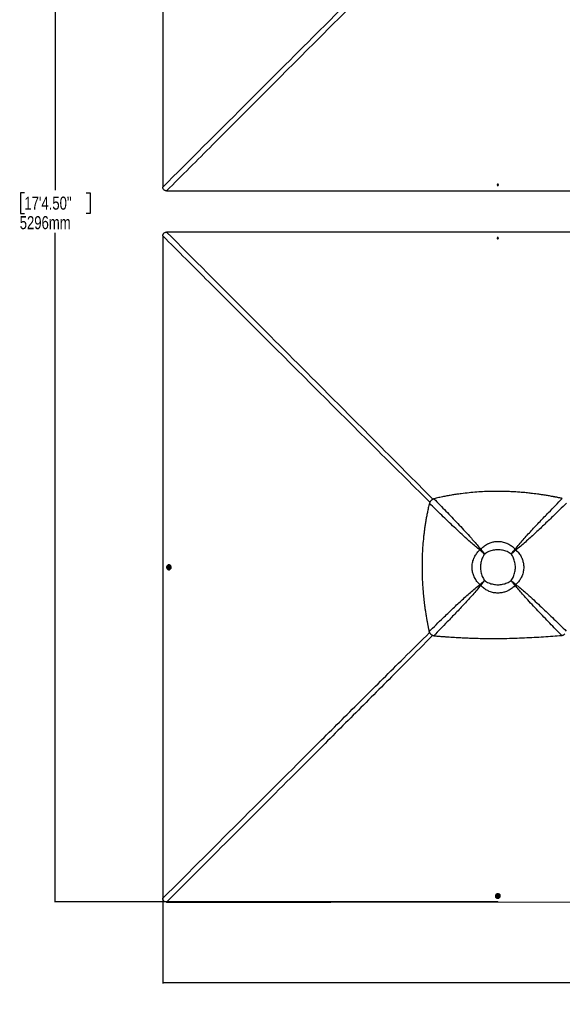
# Model space of a CAD drawing. Header units: millimetres. Extents: x 20 to 22981, y 40 to 19992.
# Tile 68 of 153: x 386 to 4544, y 8615 to 16167. Entities that reach past the tile are written whole.
import ezdxf

# ---------------------------------------------------------------- set-up
doc = ezdxf.new("R2010")
doc.units = ezdxf.units.MM
doc.header["$LTSCALE"] = 2
doc.layers.add('COMPONENT_GEOMETRY', color=7, linetype='Continuous')
doc.styles.add('SLDTEXTSTYLE0', font='TXT', dxfattribs={"width": 0.75})
doc.dimstyles.new('SLDDIMSTYLE0', dxfattribs={"dimtxt": 100, "dimasz": 6.604, "dimexe": 0, "dimexo": 0.0625, "dimgap": 25, "dimtad": 0, "dimtih": 1, "dimtoh": 1, "dimdec": 0, "dimrnd": 1e-09, "dimzin": 12, "dimdsep": 46, "dimtxsty": 'SLDTEXTSTYLE0', "dimsah": 1, "dimcen": 0.09, "dimadec": 0, "dimazin": 3, "dimtfac": 1, "dimtdec": 0, "dimtofl": 0, "dimtmove": 0, "dimatfit": 3, "dimfxl": 1, "dimfrac": 2, "dimtolj": 1, "dimtzin": 12, "dimarcsym": 0})

# ---------------------------------------------------------------- blocks, each defined once
blk = doc.blocks.new('_D_1')
at = {"layer": 'COMPONENT_GEOMETRY', "color": 7}
for p, q in [((4049.4, 19991.6), (652.3, 19991.6)), ((658.7, 19991.6), (658.7, 14860)), ((421.7, 14839.7), (391.2, 14839.7)), ((391.2, 14839.7), (391.2, 14680.9)), ((895.7, 14839.7), (926.2, 14839.7)), ((926.2, 14839.7), (926.2, 14680.9)), ((391.2, 14680.9), (421.7, 14680.9)), ((926.2, 14680.9), (895.7, 14680.9)), ((658.7, 9399.7), (658.7, 14531.3)), ((4049.4, 9399.7), (652.3, 9399.7))]:
    blk.add_line(p, q, dxfattribs=at)
for points in [[(658.7, 19991.6), (657.7, 19985), (659.7, 19985)], [(658.7, 9399.7), (659.7, 9406.3), (657.7, 9406.3)]]:
    blk.add_solid(points, dxfattribs=at)
at = {"layer": 'COMPONENT_GEOMETRY', "color": 7, "char_height": 100, "attachment_point": 1, "style": 'SLDTEXTSTYLE0'}
for s, insert in [('17\'4.50"', (421.7, 14809.8)), ('5296mm', (385.9, 14660.2))]:
    blk.add_mtext(s, dxfattribs=dict(at, insert=insert))
blk = doc.blocks.new('_D_2')
at = {"layer": 'COMPONENT_GEOMETRY', "color": 7}
for p, q in [((1483.4, 11965.7), (1483.4, 8775.3)), ((12075.2, 11965.7), (12075.2, 8775.3)), ((6542.3, 8925.7), (6511.8, 8925.7)), ((6511.8, 8925.7), (6511.8, 8767)), ((7016.3, 8925.7), (7046.8, 8925.7)), ((7046.8, 8925.7), (7046.8, 8767)), ((1483.4, 8781.7), (6459.3, 8781.7)), ((6511.8, 8767), (6542.3, 8767)), ((7046.8, 8767), (7016.3, 8767)), ((12075.2, 8781.7), (7099.3, 8781.7))]:
    blk.add_line(p, q, dxfattribs=at)
for points in [[(1483.4, 8781.7), (1490, 8780.7), (1490, 8782.7)], [(12075.2, 8781.7), (12068.6, 8782.7), (12068.6, 8780.7)]]:
    blk.add_solid(points, dxfattribs=at)
at = {"layer": 'COMPONENT_GEOMETRY', "color": 7, "char_height": 100, "attachment_point": 1, "style": 'SLDTEXTSTYLE0'}
for s, insert in [('17\'4.50"', (6542.3, 8895.9)), ('5296mm', (6506.5, 8746.3))]:
    blk.add_mtext(s, dxfattribs=dict(at, insert=insert))

msp = doc.modelspace()

# ---------------------------------------------------------------- linework, layer by layer
at = {"color": 7, "linetype": 'Continuous', "lineweight": 25}
for p, q in [((4046.72, 14900.74), (4048.69, 14903.24)), ((4048.2, 14897.99), (4046.72, 14900.74)), ((4047.46, 14900.86), (4047.2, 14901.34)), ((4048.2, 14899.49), (4047.46, 14900.86)), ((4048.2, 14899.49), (4048.2, 14897.99)), ((4049.92, 14899.36), (4048.2, 14899.49)), ((4051.65, 14897.74), (4048.2, 14897.99)), ((4048.69, 14903.24), (4052.15, 14902.99)), ((4051.65, 14899.24), (4049.92, 14899.36)), ((4052.64, 14900.49), (4051.65, 14899.24)), ((4053.63, 14900.24), (4051.65, 14897.74)), ((4051.65, 14899.24), (4051.65, 14897.74)), ((4052.15, 14902.99), (4053.63, 14900.24)), ((4053.14, 14901.13), (4052.64, 14900.49)), ((4046.72, 14491.04), (4048.69, 14493.54)), ((4048.2, 14488.29), (4046.72, 14491.04)), ((4047.2, 14490.16), (4047.7, 14490.79)), ((4047.7, 14490.79), (4048.69, 14492.04)), ((4051.66, 14488.05), (4048.2, 14488.29)), ((4048.69, 14493.54), (4052.14, 14493.29)), ((4048.69, 14492.04), (4048.69, 14493.54)), ((4048.69, 14492.04), (4050.41, 14491.92)), ((4050.41, 14491.92), (4052.14, 14491.8)), ((4053.63, 14490.55), (4051.66, 14488.05)), ((4052.14, 14493.29), (4053.63, 14490.55)), ((4052.14, 14491.8), (4052.14, 14493.29)), ((4052.14, 14491.8), (4052.88, 14490.42)), ((4052.88, 14490.42), (4053.14, 14489.93)), ((3539.12, 12479.16), (3539.23, 12479.27)), ((3914.16, 12098.91), (3913.02, 12099.82)), ((3919.15, 12103.89), (3918.24, 12105.03)), ((3922.13, 12092.53), (3922.13, 12092.53)), ((3925.53, 12095.93), (3925.53, 12095.93)), ((4182.54, 12103.88), (4183.45, 12105.01)), ((4187.52, 12098.9), (4188.66, 12099.81)), ((3949.56, 12068.49), (3949.56, 12068.49)), ((4152.14, 12068.49), (4152.14, 12068.49)), ((1523.16, 11965.05), (1523.41, 11968.5)), ((1525.66, 11963.08), (1523.16, 11965.05)), ((1524.65, 11965.04), (1523.16, 11965.05)), ((1523.41, 11968.5), (1526.16, 11969.98)), ((1524.9, 11968.5), (1523.41, 11968.5)), ((1524.65, 11965.04), (1524.77, 11966.77)), ((1525.9, 11964.06), (1524.65, 11965.04)), ((1524.77, 11966.77), (1524.9, 11968.5)), ((1524.9, 11968.5), (1526.27, 11969.24)), ((1528.41, 11964.56), (1525.66, 11963.08)), ((1526.54, 11963.55), (1525.9, 11964.06)), ((1526.16, 11969.98), (1528.66, 11968.01)), ((1526.27, 11969.24), (1526.77, 11969.5)), ((1528.15, 11957.02), (1528.51, 11957.02)), ((1528.56, 11976.02), (1528.2, 11976.02)), ((1528.66, 11968.01), (1528.41, 11964.56)), ((1528.49, 11947.72), (1530.16, 11947.72)), ((1530.25, 11985.32), (1528.58, 11985.32)), ((3949.56, 11865.92), (3949.56, 11865.92)), ((4152.14, 11865.92), (4152.14, 11865.92)), ((3914.15, 11835.49), (3913.01, 11834.58)), ((3919.14, 11830.5), (3918.23, 11829.36)), ((4176.18, 11838.48), (4176.18, 11838.48)), ((4179.58, 11841.88), (4179.58, 11841.88)), ((4182.56, 11830.51), (4183.47, 11829.38)), ((4187.54, 11835.5), (4188.68, 11834.59)), ((4031.37, 9446.51), (4031.37, 9444.84)), ((4040.67, 9444.86), (4040.67, 9444.5)), ((4046.73, 9442.51), (4048.7, 9445.01)), ((4048.21, 9439.76), (4046.73, 9442.51)), ((4047.46, 9442.62), (4047.2, 9443.11)), ((4048.2, 9441.25), (4047.46, 9442.62)), ((4048.2, 9441.25), (4048.21, 9439.76)), ((4049.93, 9441.12), (4048.2, 9441.25)), ((4048.7, 9445.01), (4052.15, 9444.76)), ((4051.65, 9441), (4049.93, 9441.12)), ((4052.64, 9442.25), (4051.65, 9441)), ((4051.65, 9441), (4051.66, 9439.51)), ((4053.63, 9442.01), (4051.66, 9439.51)), ((4052.15, 9444.76), (4053.63, 9442.01)), ((4053.15, 9442.9), (4052.64, 9442.25)), ((4059.67, 9444.55), (4059.67, 9444.91)), ((4068.97, 9444.93), (4068.97, 9446.61)), ((4051.66, 9439.51), (4048.21, 9439.76))]:
    msp.add_line(p, q, dxfattribs=at)
at = {"color": 8, "linetype": 'Continuous', "lineweight": 25}
for p, q in [((3922.13, 12092.53), (3914.43, 12099.18)), ((3918.9, 12103.64), (3925.53, 12095.93)), ((4176.17, 12095.92), (4182.82, 12103.6)), ((4187.25, 12099.17), (4179.57, 12092.52)), ((3914.43, 11835.21), (3922.12, 11841.87)), ((3925.52, 11838.47), (3918.86, 11830.78)), ((4182.83, 11830.79), (4176.18, 11838.48)), ((4179.58, 11841.88), (4187.27, 11835.24))]:
    msp.add_line(p, q, dxfattribs=at)
at = {"color": 7, "linetype": 'Continuous', "lineweight": 25, "flags": 128}
for points in [[(1483.35, 17423.01), (1483.33, 16141.82), (1483.27, 14883.11)], [(4049.78, 14896.34), (4051.62, 14896.52), (4053.24, 14897.31), (4054.4, 14898.59), (4054.91, 14900.15), (4054.7, 14901.76), (4053.8, 14903.19), (4052.35, 14904.2), (4050.56, 14904.64), (4048.72, 14904.46), (4047.1, 14903.67), (4045.95, 14902.39), (4045.44, 14900.83), (4045.65, 14899.21), (4046.55, 14897.79), (4048, 14896.78), (4049.78, 14896.34)], [(4047.24, 14901.4), (4047.31, 14901.18), (4047.46, 14900.86)], [(1512, 14854.36), (2141.36, 14854.39), (2770.72, 14854.42), (3411.32, 14854.44), (4051.92, 14854.44)], [(4051.92, 14854.44), (4692.52, 14854.44), (5333.11, 14854.42), (5962.48, 14854.39), (6535.83, 14854.36)], [(1483.27, 14508.17), (1483.3, 13878.82), (1483.33, 13249.46), (1483.35, 12608.87), (1483.35, 11968.27)], [(4051.92, 14536.84), (3411.32, 14536.84), (2770.72, 14536.86), (2141.36, 14536.89), (1512, 14536.92)], [(6535.83, 14536.92), (5962.48, 14536.89), (5333.11, 14536.86), (4692.52, 14536.84), (4051.92, 14536.84)], [(4050.56, 14494.95), (4048.72, 14494.76), (4047.1, 14493.97), (4045.95, 14492.7), (4045.44, 14491.13), (4045.65, 14489.52), (4046.55, 14488.1), (4048.01, 14487.09), (4049.79, 14486.64), (4051.63, 14486.83), (4053.25, 14487.62), (4054.4, 14488.89), (4054.91, 14490.45), (4054.69, 14492.07), (4053.79, 14493.49), (4052.34, 14494.5), (4050.56, 14494.95)], [(4053.1, 14489.87), (4053.02, 14490.1), (4052.88, 14490.42)], [(1483.35, 11968.27), (1483.35, 11327.67), (1483.33, 10687.07), (1483.3, 10057.72), (1483.27, 9428.37)], [(1524.63, 11984.79), (1521.57, 11983.57), (1518.79, 11981.69), (1516.37, 11979.23), (1514.43, 11976.29), (1513.02, 11972.96), (1512.21, 11969.4), (1512.03, 11965.72), (1512.49, 11962.07), (1513.56, 11958.59), (1515.2, 11955.42), (1517.36, 11952.67), (1519.95, 11950.46), (1522.87, 11948.86), (1526, 11947.94), (1529.24, 11947.74), (1532.44, 11948.26), (1535.5, 11949.48), (1538.29, 11951.35), (1540.7, 11953.81), (1542.65, 11956.76), (1544.05, 11960.08), (1544.86, 11963.65), (1545.04, 11967.33), (1544.59, 11970.98), (1543.52, 11974.46), (1541.87, 11977.63), (1539.71, 11980.38), (1537.12, 11982.59), (1534.21, 11984.19), (1531.07, 11985.1), (1527.84, 11985.31), (1524.63, 11984.79)], [(1520.45, 11962.91), (1520.71, 11962.26), (1522, 11960.13), (1523.74, 11958.47), (1525.81, 11957.41), (1528.06, 11957.02), (1530.32, 11957.34), (1532.41, 11958.35), (1534.2, 11959.95), (1535.53, 11962.05), (1536.32, 11964.47), (1536.51, 11967.05), (1536.07, 11969.59), (1535.06, 11971.9), (1533.53, 11973.82), (1531.6, 11975.19), (1529.42, 11975.92), (1527.15, 11975.95), (1524.95, 11975.28), (1522.99, 11973.97), (1521.42, 11972.1), (1520.47, 11970.18)], [(1521.75, 11966.91), (1521.94, 11965.07), (1522.73, 11963.45), (1524, 11962.3), (1525.57, 11961.8), (1527.19, 11962.01), (1528.61, 11962.91), (1529.62, 11964.36), (1530.07, 11966.15), (1529.88, 11967.99), (1529.09, 11969.61), (1527.82, 11970.76), (1526.25, 11971.26), (1524.63, 11971.05), (1523.21, 11970.15), (1522.2, 11968.7), (1521.75, 11966.91)], [(1526.83, 11969.45), (1526.59, 11969.38), (1526.27, 11969.24)], [(1528.51, 11957.02), (1530.68, 11957.34), (1532.78, 11958.34), (1534.56, 11959.95), (1535.9, 11962.05), (1536.68, 11964.47), (1536.87, 11967.05), (1536.44, 11969.59), (1535.42, 11971.9), (1533.89, 11973.82), (1531.96, 11975.19), (1529.78, 11975.92), (1528.56, 11976.02)], [(1530.16, 11947.72), (1530.91, 11947.74), (1534.11, 11948.26), (1537.17, 11949.48), (1539.96, 11951.35), (1542.37, 11953.81), (1544.32, 11956.76), (1545.72, 11960.08), (1546.53, 11963.65), (1546.71, 11967.33), (1546.26, 11970.98), (1545.19, 11974.45), (1543.54, 11977.63), (1541.38, 11980.37), (1538.79, 11982.59), (1535.88, 11984.18), (1532.74, 11985.1), (1530.25, 11985.32)], [(4068.97, 9446.61), (4068.95, 9447.26), (4068.44, 9450.46), (4067.22, 9453.52), (4065.35, 9456.31), (4062.9, 9458.72), (4059.95, 9460.67), (4056.63, 9462.07), (4053.06, 9462.88), (4049.38, 9463.06), (4045.73, 9462.61), (4042.25, 9461.54), (4039.08, 9459.89), (4036.33, 9457.73), (4034.11, 9455.15), (4032.51, 9452.23), (4031.59, 9449.09), (4031.37, 9446.51)], [(4031.9, 9440.98), (4033.12, 9437.93), (4034.99, 9435.14), (4037.44, 9432.72), (4040.39, 9430.78), (4043.71, 9429.37), (4047.28, 9428.57), (4050.96, 9428.38), (4054.6, 9428.84), (4058.08, 9429.91), (4061.26, 9431.55), (4064.01, 9433.71), (4066.22, 9436.3), (4067.83, 9439.22), (4068.75, 9442.35), (4068.95, 9445.59), (4068.44, 9448.79), (4067.23, 9451.85), (4065.35, 9454.64), (4062.9, 9457.05), (4059.96, 9459), (4056.64, 9460.4), (4053.07, 9461.21), (4049.39, 9461.39), (4045.74, 9460.94), (4042.26, 9459.87), (4039.08, 9458.22), (4036.34, 9456.06), (4034.12, 9453.48), (4032.52, 9450.56), (4031.6, 9447.42), (4031.39, 9444.19), (4031.9, 9440.98)], [(4059.67, 9444.91), (4059.35, 9447.03), (4058.36, 9449.13), (4056.75, 9450.91), (4054.66, 9452.25), (4052.23, 9453.04), (4049.66, 9453.22), (4047.11, 9452.79), (4044.8, 9451.77), (4042.89, 9450.24), (4041.51, 9448.31), (4040.78, 9446.13), (4040.67, 9444.86)], [(4053.83, 9436.82), (4054.42, 9437.06), (4056.56, 9438.35), (4058.22, 9440.09), (4059.28, 9442.17), (4059.67, 9444.41), (4059.35, 9446.67), (4058.36, 9448.77), (4056.75, 9450.55), (4054.66, 9451.88), (4052.23, 9452.67), (4049.66, 9452.86), (4047.12, 9452.43), (4044.8, 9451.41), (4042.89, 9449.88), (4041.51, 9447.95), (4040.78, 9445.77), (4040.74, 9443.5), (4041.41, 9441.3), (4042.72, 9439.34), (4044.59, 9437.77), (4046.56, 9436.8)], [(4049.79, 9438.1), (4051.63, 9438.29), (4053.25, 9439.08), (4054.4, 9440.36), (4054.91, 9441.92), (4054.7, 9443.54), (4053.8, 9444.96), (4052.35, 9445.97), (4050.57, 9446.42), (4048.73, 9446.23), (4047.11, 9445.44), (4045.95, 9444.17), (4045.44, 9442.6), (4045.65, 9440.98), (4046.55, 9439.56), (4048.01, 9438.55), (4049.79, 9438.1)], [(4047.25, 9443.17), (4047.32, 9442.94), (4047.46, 9442.62)], [(1512.02, 9399.62), (2141.37, 9399.66), (2770.72, 9399.68), (3411.32, 9399.7), (4051.92, 9399.71)], [(4051.92, 9399.71), (5333.11, 9399.68), (6591.82, 9399.62)]]:
    msp.add_lwpolyline(points, dxfattribs=at)
at = {"color": 7, "linetype": 'Continuous', "lineweight": 25}
for centre, radius, start, end in [((4050.16, 14905.05), 10.63, 249.383271, 265.896882), ((4050.06, 14902.38), 3.02, 210.159324, 267.30967), ((4050.16, 14905.05), 10.63, 265.896882, 290.898483), ((4050.2, 14902.52), 3.17, 264.915321, 320.168942), ((4050.68, 14902.04), 2.5, 321.490505, 342.408142), ((4050.16, 14486.23), 10.63, 85.897209, 110.616729), ((4049.65, 14489.24), 2.49, 141.546356, 162.210173), ((4050.13, 14488.77), 3.16, 84.900197, 140.208639), ((4050.27, 14488.9), 3.02, 30.21712, 87.297031), ((4050.16, 14486.23), 10.63, 69.101517, 85.897209), ((4094.97, 11922.95), 253.75, 134.145625, 135.810075), ((4088.2, 11929.73), 242.71, 134.145625, 135.810075), ((4040.84, 11977.22), 165.49, 134.168268, 135.832542), ((4040.79, 11977.18), 165.49, 134.145625, 135.810075), ((4060.82, 11977.17), 165.55, 44.168895, 45.831105), ((4013.36, 11929.71), 242.81, 44.168895, 45.831105), ((4006.58, 11922.93), 253.85, 44.168895, 45.831105), ((1530.45, 11966.52), 10.63, 175.891314, 199.85526), ((1530.45, 11966.52), 10.63, 159.861386, 175.891314), ((1527.92, 11966.49), 3.16, 174.903399, 230.265117), ((1527.79, 11966.63), 3.02, 120.162125, 177.277605), ((1527.45, 11966.01), 2.5, 231.58858, 252.384701), ((4094.96, 12011.31), 253.65, 224.166692, 225.833308), ((4088.18, 12004.54), 242.62, 224.166692, 225.833308), ((4040.78, 11957.13), 165.42, 224.166692, 225.833308), ((4060.87, 11957.19), 165.49, 314.167458, 315.831732), ((4060.83, 11957.14), 165.49, 314.189925, 315.854375), ((4013.37, 12004.55), 242.71, 314.189925, 315.854375), ((4006.59, 12011.32), 253.75, 314.189925, 315.854375), ((4050.07, 9444.14), 3.02, 210.104404, 267.289948), ((4050.21, 9444.28), 3.16, 264.918237, 320.225388), ((4050.68, 9443.81), 2.5, 321.532823, 342.582935), ((4050.17, 9446.8), 10.63, 250.14474, 265.89078), ((4050.17, 9446.8), 10.63, 265.89078, 290.138614)]:
    msp.add_arc(centre, radius, start, end, dxfattribs=at)
at = {"color": 8, "linetype": 'Continuous', "lineweight": 25}
for points, knots in [([(1483.27, 14883.11), (1689.92, 15089.79), (2084.2, 15484.11), (2617.05, 16016.63), (3012.61, 16411.46), (3289.95, 16687.55), (3439.38, 16835.86), (3519.57, 16915.01), (3530.19, 16925.48)], [0, 0, 0, 0, 0.3031431, 0.5783843, 0.7814463, 0.8829776, 0.9845092, 1, 1, 1, 1]), ([(3552.64, 16903.13), (3542.16, 16892.49), (3463.08, 16812.21), (3314.88, 16662.65), (3039.03, 16385.06), (2555.49, 15899.77), (2023.33, 15366.51), (1629.33, 14971.88), (1512, 14854.36)], [0, 0, 0, 0, 0.0155107, 0.1170381, 0.2185662, 0.4216235, 0.8277561, 1, 1, 1, 1]), ([(3529.71, 12466.27), (3519.26, 12476.59), (3439.22, 12555.58), (3289.96, 12703.73), (3012.61, 12979.82), (2527.75, 13463.78), (1994.96, 13996.41), (1600.68, 14390.74), (1483.27, 14508.17)], [0, 0, 0, 0, 0.0152625, 0.1168166, 0.2183712, 0.4214817, 0.8277205, 1, 1, 1, 1]), ([(1512, 14536.92), (1718.57, 14330.02), (2112.56, 13935.39), (2644.62, 13402.06), (3039.03, 13006.23), (3314.88, 12728.64), (3462.86, 12579.29), (3541.74, 12499.22), (3552, 12488.8)], [0, 0, 0, 0, 0.3033445, 0.5785586, 0.7816784, 0.8832387, 0.9847993, 1, 1, 1, 1]), ([(1483.27, 9428.37), (1690, 9634.94), (2095.2, 10039.84), (2605.38, 10549.26), (3013.85, 10956.59), (3289.72, 11231.25), (3461.1, 11400.64), (3527.2, 11465.97)], [0, 0, 0, 0, 0.3037022, 0.5952803, 0.7492991, 0.9033177, 1, 1, 1, 1]), ([(3551.07, 11445.03), (3485.26, 11378.44), (3315.39, 11206.56), (3040.2, 10930.23), (2517.12, 10405.57), (2007.53, 9895.49), (1602.63, 9490.29), (1512.02, 9399.62)], [0, 0, 0, 0, 0.0973305, 0.2512385, 0.4051468, 0.866887, 1, 1, 1, 1])]:
    msp.add_open_spline(points, degree=3, knots=knots, dxfattribs=at)
at = {"color": 7, "linetype": 'Continuous', "lineweight": 25}
for points, knots in [([(1512, 14854.36), (1510.05, 14854.42), (1506.15, 14854.55), (1500.99, 14855.67), (1496.67, 14857.38), (1493.19, 14859.45), (1490.14, 14862.14), (1486.95, 14866.21), (1484.68, 14871.48), (1483.44, 14877.54), (1483.33, 14881.25), (1483.27, 14883.11)], [0, 0, 0, 0, 0.1264222, 0.2525718, 0.339466, 0.4262581, 0.513661, 0.6010777, 0.7596734, 0.8797284, 1, 1, 1, 1]), ([(1483.27, 14508.17), (1483.32, 14509.89), (1483.42, 14513.32), (1484.31, 14518.12), (1485.78, 14522.45), (1487.81, 14526.25), (1490.55, 14529.59), (1494.68, 14533), (1500.05, 14535.42), (1506.24, 14536.74), (1510.08, 14536.86), (1512, 14536.92)], [0, 0, 0, 0, 0.1112531, 0.2223537, 0.3145661, 0.4066477, 0.4996092, 0.5925693, 0.7513863, 0.8755663, 1, 1, 1, 1]), ([(4544.42, 12494.97), (4542.27, 12495.42), (4537.56, 12496.41), (4529.85, 12498.01), (4520.91, 12499.84), (4511.39, 12501.75), (4502.22, 12503.56), (4493.97, 12505.16), (4486.99, 12506.49), (4480.93, 12507.64), (4475.65, 12508.62), (4466.73, 12510.27), (4454.56, 12512.46), (4438.51, 12515.25), (4422.71, 12517.89), (4406.8, 12520.45), (4387.81, 12523.38), (4365.91, 12526.57), (4341.2, 12529.91), (4311.64, 12533.6), (4277.28, 12537.41), (4238.22, 12541.07), (4196.25, 12544.3), (4151.21, 12546.89), (4102.94, 12548.63), (4055.43, 12549.31), (4004.15, 12548.95), (3948.85, 12547.22), (3889.23, 12543.7), (3829.09, 12538.45), (3778, 12532.5), (3735.84, 12526.62), (3702.68, 12521.44), (3668.72, 12515.58), (3633.74, 12508.9), (3597.32, 12501.32), (3572.62, 12495.57), (3559.93, 12492.61)], [0, 0, 0, 0, 0.0066311, 0.0145572, 0.0237908, 0.0342333, 0.0438975, 0.0520343, 0.0596436, 0.0653695, 0.0706973, 0.0758489, 0.0927927, 0.108069, 0.1250911, 0.1412089, 0.1567762, 0.1831699, 0.208079, 0.2321399, 0.2731666, 0.3125487, 0.3506768, 0.4003262, 0.4488408, 0.4965961, 0.5438675, 0.6037328, 0.6637148, 0.7243033, 0.7860831, 0.8191459, 0.8529282, 0.8875307, 0.9233335, 0.960579, 1, 1, 1, 1]), ([(3539.12, 12479.16), (3537.69, 12477.63), (3534.81, 12474.55), (3529.98, 12467.79), (3527.44, 12462.16), (3525.77, 12458.45)], [0, 0, 0, 0, 0.253108, 0.5086806, 1, 1, 1, 1]), ([(3559.93, 12492.61), (3558.04, 12491.81), (3554.31, 12490.25), (3548.95, 12487.17), (3543.84, 12483.59), (3540.76, 12480.71), (3539.23, 12479.27)], [0, 0, 0, 0, 0.248548, 0.4910203, 0.7467369, 1, 1, 1, 1]), ([(3559.93, 12492.61), (3590.66, 12461.07), (3652.12, 12398), (3728.27, 12318.61), (3788.53, 12254.56), (3828.18, 12211.35), (3862.3, 12173.06), (3891, 12139.71), (3909.16, 12116.59), (3918.24, 12105.03)], [0, 0, 0, 0, 0.2498248, 0.4996602, 0.6246523, 0.7496417, 0.8331029, 0.916566, 1, 1, 1, 1]), ([(4183.45, 12105.01), (4193.29, 12117.48), (4212.96, 12142.41), (4244.14, 12178.32), (4275.88, 12213.82), (4318.95, 12260.63), (4373.59, 12318.55), (4452.34, 12400.56), (4509.52, 12459.19), (4544.42, 12494.97)], [0, 0, 0, 0, 0.0895505, 0.1791159, 0.2688698, 0.3586256, 0.5384695, 0.7183323, 1, 1, 1, 1]), ([(3525.77, 12458.45), (3522.94, 12446.32), (3517.43, 12422.7), (3510.14, 12387.85), (3503.67, 12354.34), (3497.96, 12321.79), (3492.9, 12290.01), (3488.42, 12258.79), (3484.47, 12228.03), (3479.8, 12186.73), (3475.1, 12134.89), (3471.28, 12072.39), (3469.53, 12017.56), (3469.12, 11970.16), (3469.5, 11929.98), (3470.63, 11889.33), (3472.53, 11848), (3475.26, 11805.75), (3478.29, 11769.39), (3481.27, 11739.05), (3483.89, 11714.85), (3486.86, 11689.9), (3490.23, 11663.98), (3493.45, 11641.14), (3496.4, 11621.48), (3498.96, 11605.18), (3501.76, 11588.05), (3504.13, 11574.12), (3506.01, 11563.47), (3507.27, 11556.37), (3508.63, 11548.86), (3510.11, 11540.88), (3511.53, 11533.31), (3512.97, 11525.75), (3514.5, 11517.84), (3516.33, 11508.5), (3518.31, 11498.64), (3520.22, 11489.25), (3521.9, 11481.16), (3522.94, 11476.22), (3523.41, 11473.98)], [0, 0, 0, 0, 0.0376744, 0.0733454, 0.1076573, 0.1408366, 0.173241, 0.2049401, 0.2361659, 0.266948, 0.3305396, 0.3934096, 0.4561274, 0.4962194, 0.5366209, 0.577492, 0.6190796, 0.6616072, 0.7054231, 0.7292998, 0.7537277, 0.7789877, 0.8052209, 0.8327103, 0.8486975, 0.865302, 0.8825876, 0.9011495, 0.9080222, 0.915265, 0.9229518, 0.9310783, 0.93979, 0.9462363, 0.9543523, 0.9641226, 0.9750181, 0.9847567, 0.9930794, 1, 1, 1, 1]), ([(3913.02, 12099.82), (3901.52, 12108.87), (3878.52, 12126.97), (3845.33, 12155.56), (3807.16, 12189.62), (3764.04, 12229.26), (3699.97, 12289.62), (3620.51, 12365.97), (3557.35, 12427.62), (3525.77, 12458.45)], [0, 0, 0, 0, 0.0830755, 0.1661799, 0.2492822, 0.3742524, 0.4992252, 0.7496044, 1, 1, 1, 1]), ([(4576.52, 12458.73), (4541.44, 12424.51), (4483.56, 12368.07), (4402.35, 12290.09), (4344.53, 12235.55), (4297.77, 12192.5), (4262.22, 12160.71), (4226.21, 12129.43), (4201.18, 12109.68), (4188.66, 12099.81)], [0, 0, 0, 0, 0.277695, 0.4581314, 0.6385805, 0.7288749, 0.8191674, 0.9095913, 1, 1, 1, 1]), ([(3918.24, 12105.03), (3922.02, 12109.01), (3929.62, 12117.01), (3942.38, 12127.83), (3956.17, 12137.65), (3968.72, 12144.89), (3980.94, 12150.77), (3992.67, 12155.48), (4006.49, 12159.75), (4020.8, 12162.89), (4035.65, 12164.85), (4051.22, 12165.54), (4067.42, 12164.77), (4084.06, 12162.37), (4100.64, 12158.31), (4113.34, 12153.82), (4125.15, 12148.75), (4136.09, 12143.24), (4149.34, 12135.07), (4161.98, 12125.66), (4173.45, 12115.62), (4180.28, 12108.39), (4183.45, 12105.01)], [0, 0, 0, 0, 0.0549654, 0.1103338, 0.1670488, 0.2242641, 0.2550707, 0.3026498, 0.3505537, 0.399494, 0.4487973, 0.4999722, 0.5549529, 0.610451, 0.6676055, 0.7253351, 0.7448706, 0.7960986, 0.8477126, 0.900497, 0.9536637, 1, 1, 1, 1]), ([(3913.01, 11834.58), (3909.02, 11838.36), (3901.02, 11845.96), (3890.21, 11858.71), (3880.38, 11872.5), (3873.14, 11885.06), (3867.25, 11897.28), (3862.54, 11909.02), (3858.27, 11922.84), (3855.13, 11937.15), (3853.17, 11952), (3852.48, 11967.57), (3853.25, 11983.77), (3855.65, 12000.41), (3859.71, 12017), (3864.2, 12029.7), (3869.27, 12041.5), (3874.78, 12052.44), (3882.95, 12065.69), (3892.36, 12078.33), (3902.4, 12089.81), (3909.65, 12096.64), (3913.02, 12099.82)], [0, 0, 0, 0, 0.0549576, 0.1103181, 0.1670249, 0.2242321, 0.2551085, 0.3026777, 0.3505716, 0.3995016, 0.4487947, 0.4999722, 0.5549451, 0.6104354, 0.6675819, 0.7253037, 0.7448328, 0.7960513, 0.8476559, 0.9004307, 0.9535877, 1, 1, 1, 1]), ([(3949.56, 12068.49), (3945.35, 12072.06), (3936.97, 12079.16), (3924.67, 12089.71), (3916.9, 12096.46), (3913.03, 12099.82)], [0, 0, 0, 0, 0.3362877, 0.6695345, 1, 1, 1, 1]), ([(3949.56, 12068.49), (3945.48, 12071.95), (3937.36, 12078.85), (3925.45, 12089.1), (3917.92, 12095.64), (3914.17, 12098.9)], [0, 0, 0, 0, 0.3362888, 0.6695357, 1, 1, 1, 1]), ([(3918.24, 12105.03), (3921.6, 12101.16), (3928.34, 12093.39), (3938.9, 12081.09), (3946, 12072.7), (3949.56, 12068.49)], [0, 0, 0, 0, 0.3304598, 0.6637068, 1, 1, 1, 1]), ([(3919.15, 12103.89), (3922.41, 12100.14), (3928.96, 12092.61), (3939.21, 12080.7), (3946.1, 12072.57), (3949.56, 12068.49)], [0, 0, 0, 0, 0.33045866, 0.66370572, 1, 1, 1, 1]), ([(4152.14, 12068.49), (4147.28, 12072), (4137.54, 12079.02), (4121.42, 12087.15), (4104.53, 12093.53), (4086.96, 12097.97), (4068.99, 12100.62), (4050.84, 12101.49), (4032.7, 12100.61), (4014.73, 12097.97), (3997.17, 12093.53), (3980.27, 12087.15), (3964.16, 12079.02), (3954.42, 12072), (3949.56, 12068.49)], [0, 0, 0, 0, 0.0828515, 0.1660466, 0.2489792, 0.3325712, 0.4164006, 0.5000366, 0.5836691, 0.667495, 0.7510837, 0.8339954, 0.9171693, 1, 1, 1, 1]), ([(4152.14, 12068.49), (4155.7, 12072.7), (4162.8, 12081.08), (4173.35, 12093.38), (4180.1, 12101.15), (4183.45, 12105.01)], [0, 0, 0, 0, 0.3362917, 0.6695387, 1, 1, 1, 1]), ([(4152.14, 12068.49), (4155.6, 12072.57), (4162.49, 12080.69), (4172.74, 12092.6), (4179.28, 12100.13), (4182.54, 12103.88)], [0, 0, 0, 0, 0.3362927, 0.6695399, 1, 1, 1, 1]), ([(4188.66, 12099.81), (4184.79, 12096.45), (4177.02, 12089.7), (4164.73, 12079.15), (4156.35, 12072.06), (4152.14, 12068.49)], [0, 0, 0, 0, 0.3304613, 0.6637083, 1, 1, 1, 1]), ([(4187.52, 12098.9), (4183.78, 12095.64), (4176.25, 12089.09), (4164.34, 12078.84), (4156.22, 12071.95), (4152.14, 12068.49)], [0, 0, 0, 0, 0.3304601, 0.6637073, 1, 1, 1, 1]), ([(4188.66, 12099.81), (4192.65, 12096.02), (4200.65, 12088.42), (4211.47, 12075.67), (4221.29, 12061.88), (4228.53, 12049.32), (4234.42, 12037.1), (4239.13, 12025.37), (4243.4, 12011.55), (4246.54, 11997.24), (4248.5, 11982.39), (4249.19, 11966.81), (4248.41, 11950.61), (4246.02, 11933.98), (4241.96, 11917.39), (4237.47, 11904.69), (4232.4, 11892.89), (4226.89, 11881.95), (4218.72, 11868.7), (4209.32, 11856.05), (4199.28, 11844.59), (4192.04, 11837.77), (4188.68, 11834.59)], [0, 0, 0, 0, 0.0549654, 0.1103337, 0.1670482, 0.224263, 0.2551231, 0.3027014, 0.3506043, 0.3995436, 0.4488461, 0.5000386, 0.5550193, 0.6105173, 0.6676717, 0.7254012, 0.744923, 0.7961467, 0.8477565, 0.9005364, 0.9536985, 1, 1, 1, 1]), ([(3949.56, 12068.49), (3946.06, 12063.63), (3939.03, 12053.89), (3930.91, 12037.77), (3924.53, 12020.87), (3920.09, 12003.3), (3917.45, 11985.34), (3916.58, 11967.2), (3917.45, 11949.06), (3920.1, 11931.09), (3924.53, 11913.52), (3930.91, 11896.63), (3939.04, 11880.51), (3946.06, 11870.78), (3949.56, 11865.92)], [0, 0, 0, 0, 0.0828585, 0.1660608, 0.2490005, 0.3325855, 0.4164077, 0.5000366, 0.5836621, 0.6674807, 0.7510624, 0.8339812, 0.9171624, 1, 1, 1, 1]), ([(4152.14, 11865.92), (4155.64, 11870.78), (4162.67, 11880.51), (4170.8, 11896.62), (4177.18, 11913.52), (4181.61, 11931.09), (4184.26, 11949.05), (4185.14, 11967.2), (4184.26, 11985.34), (4181.62, 12003.31), (4177.18, 12020.88), (4170.8, 12037.78), (4162.67, 12053.89), (4155.64, 12063.63), (4152.14, 12068.49)], [0, 0, 0, 0, 0.0828307, 0.1660046, 0.2489163, 0.332505, 0.4163309, 0.4999634, 0.5835994, 0.6674288, 0.7510208, 0.8339534, 0.9171485, 1, 1, 1, 1]), ([(3913.01, 11834.58), (3916.88, 11837.94), (3924.66, 11844.69), (3936.96, 11855.25), (3945.35, 11862.35), (3949.56, 11865.92)], [0, 0, 0, 0, 0.33046395, 0.66371069, 1, 1, 1, 1]), ([(3914.15, 11835.49), (3917.9, 11838.75), (3925.43, 11845.3), (3937.35, 11855.56), (3945.48, 11862.45), (3949.56, 11865.92)], [0, 0, 0, 0, 0.33046278, 0.66370964, 1, 1, 1, 1]), ([(3949.56, 11865.92), (3946, 11861.7), (3938.9, 11853.31), (3928.34, 11841.01), (3921.59, 11833.23), (3918.23, 11829.36)], [0, 0, 0, 0, 0.3362893, 0.669536, 1, 1, 1, 1]), ([(3949.56, 11865.92), (3946.1, 11861.83), (3939.2, 11853.7), (3928.95, 11841.79), (3922.4, 11834.25), (3919.14, 11830.5)], [0, 0, 0, 0, 0.33629034, 0.66953719, 1, 1, 1, 1]), ([(3949.56, 11865.92), (3954.42, 11862.41), (3964.16, 11855.39), (3980.28, 11847.26), (3997.17, 11840.88), (4014.74, 11836.45), (4032.7, 11833.8), (4050.84, 11832.93), (4068.99, 11833.8), (4086.95, 11836.44), (4104.52, 11840.88), (4121.42, 11847.26), (4137.54, 11855.39), (4147.28, 11862.41), (4152.14, 11865.92)], [0, 0, 0, 0, 0.0828376, 0.1660188, 0.2489376, 0.3325193, 0.4163379, 0.4999634, 0.5835923, 0.6674145, 0.7509995, 0.8339392, 0.9171415, 1, 1, 1, 1]), ([(4152.14, 11865.92), (4156.35, 11862.35), (4164.74, 11855.25), (4177.03, 11844.7), (4184.81, 11837.95), (4188.68, 11834.59)], [0, 0, 0, 0, 0.3362932, 0.6695402, 1, 1, 1, 1]), ([(4183.46, 11829.38), (4180.1, 11833.25), (4173.36, 11841.02), (4162.8, 11853.32), (4155.71, 11861.7), (4152.14, 11865.92)], [0, 0, 0, 0, 0.3304655, 0.6637123, 1, 1, 1, 1]), ([(4182.55, 11830.52), (4179.29, 11834.27), (4172.74, 11841.8), (4162.5, 11853.71), (4155.6, 11861.84), (4152.14, 11865.92)], [0, 0, 0, 0, 0.3304643, 0.6637113, 1, 1, 1, 1]), ([(4152.14, 11865.92), (4156.22, 11862.45), (4164.35, 11855.56), (4176.26, 11845.31), (4183.79, 11838.76), (4187.54, 11835.5)], [0, 0, 0, 0, 0.3362943, 0.6695413, 1, 1, 1, 1]), ([(3523.41, 11473.98), (3559.44, 11509.12), (3618.17, 11566.41), (3700.16, 11645.11), (3757.75, 11699.43), (3804.33, 11742.29), (3839.74, 11773.94), (3875.61, 11805.08), (3900.55, 11824.75), (3913.01, 11834.58)], [0, 0, 0, 0, 0.2839175, 0.4627989, 0.6416931, 0.7312098, 0.8207246, 0.9103698, 1, 1, 1, 1]), ([(3918.23, 11829.36), (3908.44, 11816.95), (3888.85, 11792.11), (3857.81, 11756.34), (3826.21, 11720.98), (3783.32, 11674.36), (3728.91, 11616.67), (3650.78, 11535.28), (3594.13, 11477.19), (3559.68, 11441.86)], [0, 0, 0, 0, 0.08976387, 0.17954257, 0.26951032, 0.35947995, 0.53975346, 0.72004589, 1, 1, 1, 1]), ([(4183.47, 11829.38), (4179.68, 11825.39), (4172.09, 11817.39), (4159.33, 11806.57), (4145.55, 11796.74), (4132.98, 11789.5), (4120.76, 11783.6), (4109.01, 11778.89), (4095.2, 11774.62), (4080.89, 11771.48), (4066.04, 11769.53), (4050.46, 11768.84), (4034.26, 11769.61), (4017.62, 11772), (4001.04, 11776.06), (3988.34, 11780.55), (3976.54, 11785.62), (3965.6, 11791.13), (3952.35, 11799.3), (3939.71, 11808.7), (3928.24, 11818.74), (3921.41, 11825.99), (3918.23, 11829.36)], [0, 0, 0, 0, 0.0549575, 0.110318, 0.1670243, 0.224231, 0.2551609, 0.3027292, 0.3506222, 0.3995513, 0.4488435, 0.5000386, 0.5550115, 0.6105017, 0.6676482, 0.7253698, 0.7448852, 0.7960994, 0.8476997, 0.90047, 0.9536225, 1, 1, 1, 1]), ([(4540.66, 11443.6), (4510.03, 11474.98), (4448.75, 11537.76), (4372.84, 11616.77), (4312.78, 11680.53), (4273.25, 11723.54), (4239.23, 11761.66), (4210.63, 11794.86), (4192.52, 11817.87), (4183.47, 11829.38)], [0, 0, 0, 0, 0.2498244, 0.4996596, 0.6246518, 0.7496414, 0.8331026, 0.9165658, 1, 1, 1, 1]), ([(4188.68, 11834.59), (4200.14, 11825.59), (4223.07, 11807.58), (4256.16, 11779.13), (4294.23, 11745.23), (4337.22, 11705.8), (4401.1, 11645.73), (4480.32, 11569.75), (4543.3, 11508.4), (4574.78, 11477.72)], [0, 0, 0, 0, 0.0830759, 0.1661805, 0.249283, 0.3742529, 0.4992254, 0.7496044, 1, 1, 1, 1]), ([(3523.41, 11473.98), (3524.2, 11472.01), (3525.77, 11468.13), (3529, 11462.63), (3532.91, 11457.53), (3537.04, 11453.47), (3540.97, 11450.37), (3544.56, 11448.03), (3550.62, 11444.71), (3555.84, 11443.06), (3559.68, 11441.86)], [0, 0, 0, 0, 0.1264787, 0.2490105, 0.3787287, 0.507737, 0.5912047, 0.6758374, 0.7620547, 1, 1, 1, 1]), ([(3559.68, 11441.86), (3570.39, 11440.91), (3591.09, 11439.09), (3621.28, 11436.65), (3649.89, 11434.47), (3677.34, 11432.52), (3703.92, 11430.77), (3729.76, 11429.2), (3761.75, 11427.4), (3799.64, 11425.54), (3843.28, 11423.77), (3890.43, 11422.28), (3941.13, 11421.19), (3995.4, 11420.65), (4048.57, 11420.72), (4109.54, 11421.46), (4178.1, 11423.18), (4254.04, 11426.15), (4328.29, 11429.95), (4400.82, 11434.31), (4471.41, 11438.96), (4517.82, 11442.07), (4540.66, 11443.6)], [0, 0, 0, 0, 0.032848, 0.0634837, 0.0925205, 0.1204906, 0.147532, 0.1738828, 0.199574, 0.2453768, 0.2897483, 0.3329773, 0.3894376, 0.4446269, 0.4987034, 0.5518212, 0.6308141, 0.7081334, 0.7838893, 0.8578773, 0.9300475, 1, 1, 1, 1]), ([(4540.66, 11443.6), (4542.02, 11443.95), (4544.68, 11444.65), (4548.5, 11446.05), (4552.91, 11448.07), (4557.87, 11451), (4561.15, 11453.97), (4562.81, 11455.47)], [0, 0, 0, 0, 0.16525908, 0.3248597, 0.47949643, 0.73657186, 1, 1, 1, 1]), ([(1512.02, 9399.62), (1510.09, 9399.68), (1506.18, 9399.81), (1501.03, 9400.92), (1496.69, 9402.63), (1493.22, 9404.69), (1490.15, 9407.38), (1486.96, 9411.46), (1484.68, 9416.73), (1483.44, 9422.79), (1483.33, 9426.5), (1483.27, 9428.37)], [0, 0, 0, 0, 0.125074, 0.2528462, 0.338625, 0.426559, 0.5124713, 0.6014208, 0.7600165, 0.8786617, 1, 1, 1, 1])]:
    msp.add_open_spline(points, degree=3, knots=knots, dxfattribs=at)

# ---------------------------------------------------------------- dimensions: what is measured, and where the dimension line sits
at = {"layer": 'COMPONENT_GEOMETRY', "color": 7}
dim = msp.add_linear_dim(base=(658.67, 9399.71), p1=(4051.92, 19991.58), p2=(4051.92, 9399.71), angle=90, dimstyle='SLDDIMSTYLE0', dxfattribs=at)
dim.commit()
dim.dimension.update_dxf_attribs({"geometry": '_D_1', "text_midpoint": (658.67, 14695.64), "dimtype": 160})
dim = msp.add_linear_dim(base=(12075.22, 8781.69), p1=(1483.35, 11968.27), p2=(12075.22, 11968.27), dimstyle='SLDDIMSTYLE0', dxfattribs=at)
dim.commit()
dim.dimension.update_dxf_attribs({"geometry": '_D_2', "text_midpoint": (6779.29, 8781.69), "dimtype": 160})

doc.saveas('drawing.dxf')
